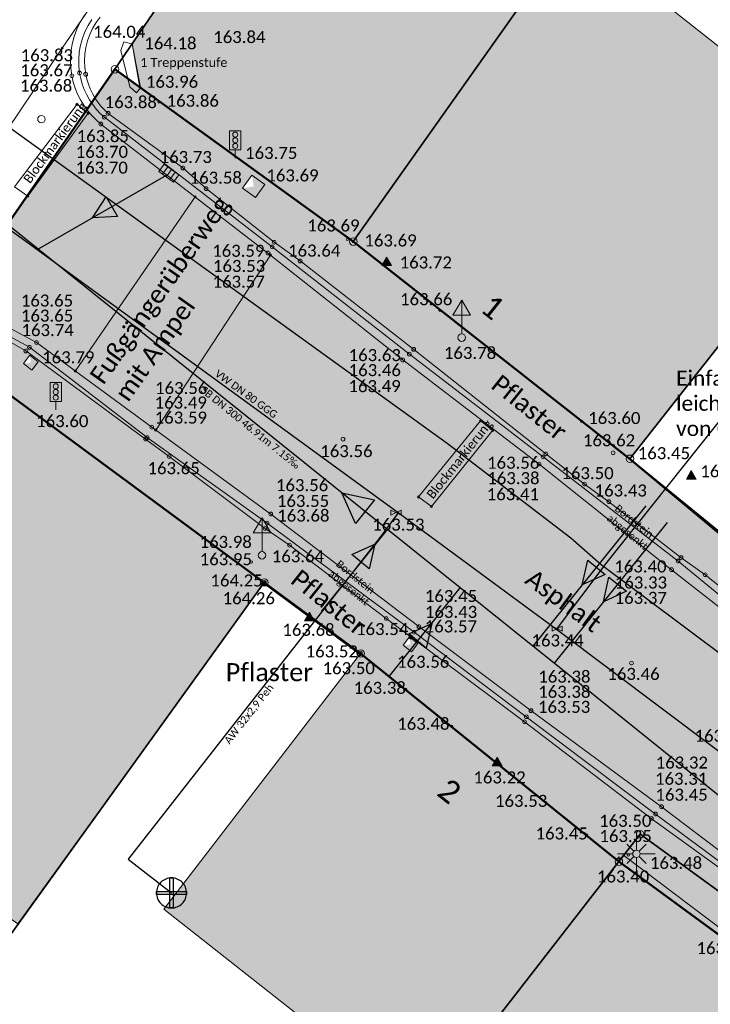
# Model space of a CAD drawing. Header units: metres. Extents: x -373 to 1321, y -1609 to 597.
# Tile 19 of 39: x 528 to 551, y -831 to -799. Entities that reach past the tile are written whole.
import ezdxf

# ---------------------------------------------------------------- set-up
doc = ezdxf.new("R2010")
doc.units = ezdxf.units.M
doc.layers.get('0').update_dxf_attribs({"lineweight": 25})
for name, color, linetype, lineweight in [('01_A-KM-Haltungen', 7, 'Continuous', 25), ('01_A-KM-Haltungen_LA', 7, 'Continuous', 25), ('01_A-M-HA-Haltung', 7, 'Continuous', 25), ('01_A-R-Regeneinlauf', 7, 'Continuous', 25), ('01_W-Hausanschluß', 7, 'Continuous', 25), ('01_W-Leitung-AW', 7, 'Continuous', 25), ('01_W-Leitung-AW_LA', 7, 'Continuous', 25), ('01_W-Leitung-HW-außer_Betrieb', 7, 'Continuous', 25), ('01_W-Leitung-VW', 7, 'Continuous', 25), ('01_W-Leitung-VW_LA', 7, 'Continuous', 25), ('AX_BesondererGebaeudepunkt_G2200', 7, 'Continuous', 18), ('AX_BesondererGebaeudepunkt_G2300', 7, 'Continuous', 18), ('AX_Flurstueck', 7, 'Continuous', 18), ('AX_Gebaeude', 7, 'Continuous', 18), ('AX_Grenzpunkt_V1100_G2300', 7, 'Continuous', 18), ('AX_Grenzpunkt_V9500_G2200', 7, 'Continuous', 18), ('AX_LagebezeichnungMitHausnummer', 7, 'Continuous', 18), ('AX_SonstigerVermessungspunkt_V1310_G2200', 7, 'Continuous', 18), ('BESCHRIFTUNG', 7, 'Continuous', 13), ('H_GEBAEUDE_LICHTSCHACHT', 7, 'Continuous', 13), ('H_KANAL_ABDECKUNG', 7, 'Continuous', 13), ('H_KANALHALTUNG_RW_RR', 7, 'Continuous', 18), ('H_RINNE', 7, 'Continuous', 13), ('H_STROM_LATERNE', 7, 'Continuous', 18), ('H_VERKEHR_AMPEL', 7, 'Continuous', 18), ('H_VERKEHRSSCHILD', 7, 'Continuous', 18), ('H_WASSER_HAS', 7, 'Continuous', 18), ('H_WEGRAND', 7, 'Continuous', 18), ('Keine', 7, 'Continuous', 9), ('L_RINNE', 7, 'Continuous', 13), ('L_WEGRAND', 7, 'Continuous', 18), ('S_GEBAEUDE_LICHTSCHACHT', 7, 'Continuous', 13), ('S_KANAL_ABDECKUNG', 7, 'Continuous', 13), ('S_KANAL_EINL_RECHT', 7, 'Continuous', 13), ('S_KANALHALTUNG_RW_RR', 7, 'Continuous', 18), ('S_RINNE', 7, 'Continuous', 13), ('S_STROM_LATERNE', 7, 'Continuous', 18), ('S_VERKEHR_AMPEL', 7, 'Continuous', 18), ('S_VERKEHRSSCHILD', 7, 'Continuous', 18), ('S_WASSER_HAS', 7, 'Continuous', 18), ('S_WEGRAND', 7, 'Continuous', 18)]:
    doc.layers.add(name, color=color, linetype=linetype, lineweight=lineweight)
for name, color, linetype, lineweight, true_color in [('__Grenze Realisierungsteil', 7, 'Continuous', 50, 0x006f3d), ('A_AX_Gebaeude', 7, 'Continuous', 18, 0x999999), ('H_BORDSTEIN_HOCH', 7, 'Continuous', 13, 0x004000), ('H_BORDSTEIN_RUND', 7, 'Continuous', 13, 0x004000), ('H_EINFAHRT', 1, 'Continuous', 13, 0xff0000), ('H_EINGANG', 7, 'Continuous', 13, 0x400040), ('H_GEBAEUDE_OEFFENTL', 1, 'Continuous', 13, 0xff0000), ('H_STRASSENACHSE', 7, 'Continuous', 13, 0xbb005e), ('H_STRASSENRAND', 7, 'Continuous', 13, 0x008080), ('H_TOPO', 7, 'Continuous', 13, 0x008000), ('H_TREPPE', 7, 'Continuous', 18, 0x804040), ('L_BORDSTEIN_HOCH', 7, 'Continuous', 13, 0x004000), ('L_BORDSTEIN_TIEF', 7, 'Continuous', 13, 0x004000), ('L_FLAECHENBEGRENZUNG', 7, 'Continuous', 13, 0x804000), ('L_GEBAEUDE_OEFFENTL', 1, 'Continuous', 13, 0xff0000), ('L_STRASSENRAND', 7, 'Continuous', 13, 0x008080), ('L_TREPPE', 7, 'Continuous', 18, 0x804040), ('S_BORDSTEIN_HOCH', 7, 'Continuous', 13, 0x004000), ('S_BORDSTEIN_RUND', 7, 'Continuous', 13, 0x004000), ('S_BORDSTEIN_TIEF', 7, 'Continuous', 13, 0x004000), ('S_EINFAHRT', 1, 'Continuous', 13, 0xff0000), ('S_EINGANG', 7, 'Continuous', 13, 0x400040), ('S_FLAECHENBEGRENZUNG', 7, 'Continuous', 13, 0x804000), ('S_GEBAEUDE_OEFFENTL', 1, 'Continuous', 13, 0xff0000), ('S_STRASSENACHSE', 7, 'Continuous', 13, 0xbb005e), ('S_STRASSENRAND', 7, 'Continuous', 13, 0x008080), ('S_TOPO', 7, 'Continuous', 13, 0x008000), ('S_TREPPE', 7, 'Continuous', 18, 0x804040)]:
    doc.layers.add(name, color=color, linetype=linetype, lineweight=lineweight, true_color=true_color)
doc.styles.add('Calibri', font='calibri.ttf')

# ---------------------------------------------------------------- blocks, each defined once
blk = doc.blocks.new('DXF_DWG-Punkt')
at = {"layer": 'Keine', "color": 7, "linetype": 'Continuous', "lineweight": 9, "transparency": 33554687}
blk.add_line((0, 0), (0, 0), dxfattribs=at)
blk = doc.blocks.new('23')
at = {"color": 7}
for p, q in [((0, 0.1), (0, 0.5)), ((-0.1, 0), (-0.5, 0)), ((-0.255, 0.255), (-0.071, 0.071)), ((0.255, 0.255), (0.071, 0.071)), ((0.1, 0), (0.5, 0)), ((-0.071, -0.071), (-0.255, -0.255)), ((0, -0.1), (0, -0.5)), ((0.071, -0.071), (0.255, -0.255))]:
    blk.add_line(p, q, dxfattribs=at)
blk.add_circle((0, 0), 0.1, dxfattribs=at)
blk.add_blockref('DXF_DWG-Punkt', (0, 0), dxfattribs=at)
blk = doc.blocks.new('1')
at = {"color": 7}
blk.add_circle((0, 0), 0.5, dxfattribs=at)
blk.add_blockref('DXF_DWG-Punkt', (0, 0), dxfattribs=at)
blk = doc.blocks.new('61')
at = {"color": 7}
for p, q in [((-0.447, 0.224), (-0.447, -0.224)), ((-0.447, 0.224), (-0.447, -0.224)), ((-0.447, -0.224), (0.447, 0.224)), ((0.447, -0.224), (-0.447, 0.224)), ((0.447, 0.224), (0.447, -0.224))]:
    blk.add_line(p, q, dxfattribs=at)
blk = doc.blocks.new('-1')
at = {"color": 7}
blk.add_circle((0, 0), 0.5, dxfattribs=at)
blk.add_blockref('DXF_DWG-Punkt', (0, 0), dxfattribs=at)
blk = doc.blocks.new('99')
at = {"color": 7}
blk.add_blockref('DXF_DWG-Punkt', (0, 0), dxfattribs=at)
blk = doc.blocks.new('12')
at = {"color": 7}
for p, q in [((0, 0.5), (-0.5, 0)), ((0, 0.5), (0.5, 0)), ((-0.5, 0), (0, -0.5)), ((0, -0.5), (0.5, 0))]:
    blk.add_line(p, q, dxfattribs=at)
blk.add_solid([(0, 0.5), (0.5, 0), (0, -0.5), (-0.5, 0)], dxfattribs=at)
blk = doc.blocks.new('7')
at = {"color": 7}
for p, q in [((-0.433, -0.25), (0, 0.5)), ((0, 0.5), (0.433, -0.25)), ((0, 0.5), (0, -0.25)), ((0.433, -0.25), (-0.433, -0.25))]:
    blk.add_line(p, q, dxfattribs=at)
blk.add_solid([(0, 0.5), (0.433, -0.25), (-0.433, -0.25)], dxfattribs=at)
blk = doc.blocks.new('13')
at = {"color": 7}
for p, q in [((-0.447, 0.224), (0.447, 0.224)), ((-0.447, -0.224), (-0.447, 0.224)), ((0.447, 0.224), (0.447, -0.224)), ((0.447, -0.224), (-0.447, -0.224))]:
    blk.add_line(p, q, dxfattribs=at)
blk.add_blockref('DXF_DWG-Punkt', (0, 0), dxfattribs=at)
blk = doc.blocks.new('55')
at = {"color": 7}
for p, q in [((-0.224, 0.224), (-0.224, -0.224)), ((0, 0.224), (0, -0.224)), ((0.224, 0.224), (0.224, -0.224))]:
    blk.add_line(p, q, dxfattribs=at)
blk.add_blockref('13', (0, 0), dxfattribs=at)
blk = doc.blocks.new('118')
at = {"color": 7}
for name, p in [('55', (0, 0.22)), ('99', (0, 0))]:
    blk.add_blockref(name, p, dxfattribs=at)
blk = doc.blocks.new('76')
at = {"color": 7}
blk.add_line((0, 0.05), (0, 0.3), dxfattribs=at)
for name, p, xscale, yscale, zscale in [('7', (0, 0.367), 0.267, 0.267, 0.267), ('1', (0, 0), 0.1, 0.1, 0.1)]:
    blk.add_blockref(name, p, dxfattribs=dict(at, xscale=xscale, yscale=yscale, zscale=zscale))
blk = doc.blocks.new('104')
at = {"color": 7, "linetype": 'Continuous'}
blk.add_line((0, 0), (0, 0.15), dxfattribs=at)
at = {"color": 7, "linetype": 'Continuous', "flags": 128}
blk.add_lwpolyline([(-0.1, 0.15), (0.1, 0.15), (0.1, 0.487), (-0.1, 0.487)], close=True, dxfattribs=at)
at = {"color": 7, "xscale": 0.09, "yscale": 0.09, "zscale": 0.09}
for p in [(0, 0.42), (0, 0.32), (0, 0.22)]:
    blk.add_blockref('1', p, dxfattribs=at)

msp = doc.modelspace()

# ---------------------------------------------------------------- hatches: boundary and pattern name
at = {"layer": '__Grenze Realisierungsteil', "linetype": 'Continuous', "lineweight": 0, "true_color": 0x237f52, "transparency": 33554569}
msp.add_hatch(color=107, dxfattribs=at).paths.add_polyline_path([(562.835, -836.231), (567.906, -828.523), (562.729, -825.11), (561.249, -823.898), (550.801, -815.556), (547.936, -813.175), (538.721, -805.933), (530.796, -800.201), (524.647, -809.076), (535.766, -817.274), (538.964, -819.628), (547.552, -826.549), (558.86, -834.831), (562.149, -837.191)])
at = {"layer": 'A_AX_Gebaeude', "linetype": 'Continuous', "lineweight": 0, "true_color": 0x999999}
for points in [[(538.721, -805.933), (546.015, -795.609), (550.438, -789.057), (546.304, -786.148), (541.658, -793.047), (537.546, -790.293), (531.37, -799.359), (531.629, -800.803)], [(523.572, -810.625), (517.397, -819.524), (521.714, -822.584), (520.814, -823.854), (527.573, -828.623), (535.762, -817.268), (526.171, -810.2)], [(547.552, -826.549), (541.049, -834.925), (542.956, -836.372), (547.487, -839.803), (549.594, -841.398), (552.376, -843.504), (558.887, -834.782)]]:
    msp.add_hatch(color=253, dxfattribs=at).paths.add_polyline_path(points)

# ---------------------------------------------------------------- linework, layer by layer
at = {"layer": '01_A-KM-Haltungen', "color": 212, "true_color": 0xe132e1, "transparency": 33554687}
msp.add_polyline3d([(557.013, -829.283, 163.265), (556.623, -828.97, 163.295), (556.389, -828.782, 163.298), (554.128, -826.966, 163.328), (551.711, -825.025, 163.359), (545.395, -819.954, 163.441), (544.693, -819.39, 163.45), (542.276, -817.449, 163.482), (539.859, -815.508, 163.514), (528.242, -806.179, 163.666), (521.022, -800.381, 160.287), (520.438, -799.912, 163.807)], dxfattribs=at)
at = {"layer": '01_A-KM-Haltungen', "color": 7, "transparency": 33554687}
msp.add_polyline3d([(538.799, -815.301, 163.514), (538.337, -814.283, 163.514), (539.429, -814.524, 163.514), (538.799, -815.301, 163.514), (538.799, -815.301, 163.514)], dxfattribs=at)
at = {"layer": '01_A-M-HA-Haltung', "color": 212, "true_color": 0xce00ce, "transparency": 33554687}
for points in [[(548.451, -814.713, 0), (544.693, -819.39, 0)], [(537.668, -818.237, 0), (539.859, -815.508, 0)], [(549.153, -815.277, 0), (545.395, -819.954, 0)], [(539.912, -820.392, 0), (542.276, -817.449, 0)]]:
    msp.add_polyline3d(points, dxfattribs=at)
at = {"layer": '01_A-M-HA-Haltung', "color": 153, "true_color": 0x72a5cf, "transparency": 33554687}
for points in [[(538.668, -816.341, 0), (539.432, -815.994, 0), (539.251, -816.813, 0), (538.668, -816.341, 0), (538.668, -816.341, 0)], [(547.099, -816.996, 0), (546.336, -817.343, 0), (546.517, -816.524, 0), (547.099, -816.996, 0), (547.099, -816.996, 0)], [(547.801, -817.56, 0), (547.038, -817.907, 0), (547.219, -817.088, 0), (547.801, -817.56, 0), (547.801, -817.56, 0)], [(540.567, -818.976, 0), (541.33, -818.629, 0), (541.149, -819.448, 0), (540.567, -818.976, 0), (540.567, -818.976, 0)]]:
    msp.add_polyline3d(points, dxfattribs=at)
at = {"layer": '01_A-R-Regeneinlauf', "color": 132, "true_color": 0x00e5e5, "transparency": 33554687}
msp.add_polyline3d([(532.503, -803.733, 0), (528.242, -806.179, 0)], dxfattribs=at)
at = {"layer": '01_A-R-Regeneinlauf', "color": 153, "true_color": 0x72a5cf, "transparency": 33554687}
msp.add_polyline3d([(530.885, -805.093, 0), (530.048, -805.144, 0), (530.51, -804.444, 0), (530.885, -805.093, 0), (530.885, -805.093, 0)], dxfattribs=at)
at = {"layer": '01_W-Hausanschluß', "color": 5, "true_color": 0x0000ff, "transparency": 33554687}
for points in [[(532.677, -827.09, 0), (532.628, -827.092, 0), (532.579, -827.1, 0), (532.532, -827.112, 0), (532.486, -827.128, 0), (532.441, -827.149, 0), (532.399, -827.174, 0), (532.36, -827.203, 0), (532.323, -827.236, 0), (532.29, -827.273, 0), (532.261, -827.312, 0), (532.236, -827.354, 0), (532.215, -827.399, 0), (532.199, -827.445, 0), (532.187, -827.492, 0), (532.179, -827.541, 0), (532.177, -827.59, 0), (532.179, -827.639, 0), (532.187, -827.688, 0), (532.199, -827.735, 0), (532.215, -827.781, 0), (532.236, -827.826, 0), (532.261, -827.868, 0), (532.29, -827.907, 0), (532.323, -827.944, 0), (532.36, -827.977, 0), (532.399, -828.006, 0), (532.441, -828.031, 0), (532.486, -828.052, 0), (532.532, -828.068, 0), (532.579, -828.08, 0), (532.628, -828.088, 0), (532.677, -828.09, 0), (532.726, -828.088, 0), (532.775, -828.08, 0), (532.822, -828.068, 0), (532.868, -828.052, 0), (532.913, -828.031, 0), (532.955, -828.006, 0), (532.994, -827.977, 0), (533.031, -827.944, 0), (533.064, -827.907, 0), (533.093, -827.868, 0), (533.118, -827.826, 0), (533.139, -827.781, 0), (533.155, -827.735, 0), (533.167, -827.688, 0), (533.175, -827.639, 0), (533.177, -827.59, 0), (533.175, -827.541, 0), (533.167, -827.492, 0), (533.155, -827.445, 0), (533.139, -827.399, 0), (533.118, -827.354, 0), (533.093, -827.312, 0), (533.064, -827.273, 0), (533.031, -827.236, 0), (532.994, -827.203, 0), (532.955, -827.174, 0), (532.913, -827.149, 0), (532.868, -827.128, 0), (532.822, -827.112, 0), (532.775, -827.1, 0), (532.726, -827.092, 0), (532.677, -827.09, 0)], [(532.627, -827.09, 0), (532.727, -827.09, 0), (532.727, -828.09, 0), (532.627, -828.09, 0), (532.627, -827.09, 0), (532.627, -827.09, 0)], [(532.177, -827.54, 0), (533.177, -827.54, 0), (533.177, -827.64, 0), (532.177, -827.64, 0), (532.177, -827.54, 0), (532.177, -827.54, 0)]]:
    msp.add_polyline3d(points, dxfattribs=at)
at = {"layer": '01_W-Leitung-AW', "color": 3, "true_color": 0x00ff00, "transparency": 33554687}
for points in [[(547.157, -816.59, 0), (556.357, -805.037, 0), (555.123, -804.156, 0)], [(540.213, -814.956, 163.566), (539.612, -815.756, 0)], [(539.612, -815.756, 0), (531.235, -826.462, 0), (532.677, -827.59, 0)], [(545.479, -818.831, 163.491), (547.157, -816.59, 163.465)]]:
    msp.add_polyline3d(points, dxfattribs=at)
at = {"layer": '01_W-Leitung-HW-außer_Betrieb', "color": 151, "true_color": 0xa3bcff, "transparency": 33554687}
msp.add_polyline3d([(526.625, -801.661, 0), (541.846, -812.636, 163.533), (545.952, -815.778, 163.466), (546.963, -816.674, 163.465), (558.307, -825.16, 163.277), (558.623, -825.498, 163.27), (585.802, -843.196, 3.293), (586.182, -843.404, 0)], dxfattribs=at)
at = {"layer": '01_W-Leitung-VW', "color": 5, "true_color": 0x0000ff, "transparency": 33554687}
msp.add_polyline3d([(557.611, -827.999, 0), (556.792, -827.379, 163.294), (554.223, -825.402, 163.355), (545.479, -818.831, 163.491), (540.213, -814.956, 163.566), (525.126, -803.97, 0), (524.293, -803.354, 0), (524.198, -803.284, 0)], dxfattribs=at)
at = {"layer": '__Grenze Realisierungsteil', "flags": 128}
msp.add_lwpolyline([(562.835, -836.231), (567.906, -828.523), (562.729, -825.11), (561.249, -823.898), (550.801, -815.556), (547.936, -813.175), (538.721, -805.933), (530.796, -800.201), (524.647, -809.076), (535.766, -817.274), (538.964, -819.628), (547.552, -826.549), (558.86, -834.831), (562.149, -837.191)], close=True, dxfattribs=at)
at = {"layer": 'A_AX_Gebaeude', "color": 253, "linetype": 'Continuous', "true_color": 0x999999}
for points in [[(546.015, -795.609), (538.721, -805.933), (555.702, -803.256), (547.919, -813.153)], [(547.552, -826.549), (538.964, -819.628), (541.049, -834.925), (532.427, -828.132)]]:
    msp.add_solid(points, dxfattribs=at)
at = {"layer": 'AX_Flurstueck', "color": 7, "linetype": 'Continuous', "lineweight": 25, "transparency": 33554687}
for points in [[(518.312, -796.867, 0), (518.228, -796.991, 0), (514.749, -802.131, 0), (524.647, -809.076, 0), (530.796, -800.201, 0), (542.293, -783.325, 0), (544.003, -780.815, 0), (544.044, -780.843, 0), (549.456, -772.899, 0), (549.414, -772.872, 0), (549.804, -772.273, 0), (549.934, -772.348, 0), (564.169, -751.562, 0), (583.68, -722.993, 0), (585.039, -720.994, 0), (599.591, -698.34, 0), (603.168, -692.771, 0)], [(530.796, -800.201, 0), (538.721, -805.933, 0), (546.015, -795.609, 0), (549.878, -789.886, 0), (550.438, -789.057, 0), (542.293, -783.325, 0), (530.796, -800.201, 0)], [(546.015, -795.609, 0), (538.721, -805.933, 0), (547.919, -813.153, 0), (555.702, -803.256, 0), (564.099, -793.964, 0), (557.411, -789.146, 0), (552.693, -786.057, 0), (552.012, -787.081, 0), (550.044, -789.998, 0), (549.878, -789.886, 0), (546.015, -795.609, 0)], [(555.702, -803.256, 0), (547.919, -813.153, 0), (550.845, -815.542, 0), (561.246, -823.874, 0), (562.729, -825.11, 0), (562.815, -825, 0), (570.317, -813.975, 0), (577.674, -803.1, 0), (564.099, -793.964, 0), (555.702, -803.256, 0)], [(581.533, -837.955, 0), (572.307, -831.569, 0), (562.815, -825, 0), (562.729, -825.11, 0), (561.246, -823.874, 0), (550.845, -815.542, 0), (547.919, -813.153, 0), (538.721, -805.933, 0), (530.796, -800.201, 0), (524.647, -809.076, 0), (535.762, -817.268, 0), (538.964, -819.628, 0), (547.552, -826.549, 0), (548.257, -825.641, 0), (561.985, -835.613, 0), (562.835, -836.231, 0), (567.415, -839.659, 0), (580.113, -849.161, 0)], [(494.267, -855.259, 0), (486.94, -865.405, 0), (495.954, -872.188, 0), (499.433, -867.418, 0), (514.675, -846.517, 0), (520.681, -838.178, 0), (535.762, -817.268, 0), (524.647, -809.076, 0), (517.397, -819.524, 0), (509.351, -831.039, 0), (509.691, -831.279, 0), (509.091, -834.028, 0), (499.885, -847.233, 0), (494.267, -855.259, 0)], [(499.433, -867.418, 0), (508.868, -874.94, 0), (512.527, -870.266, 0), (513.438, -871.128, 0), (514.677, -869.543, 0), (525.897, -855.194, 0), (532.245, -846.935, 0), (541.049, -834.925, 0), (547.552, -826.549, 0), (538.964, -819.628, 0), (535.762, -817.268, 0), (520.681, -838.178, 0), (514.675, -846.517, 0), (499.433, -867.418, 0)], [(525.897, -855.194, 0), (514.677, -869.543, 0), (515.055, -869.905, 0), (525.172, -879.6, 0), (525.571, -879.983, 0), (561.985, -835.613, 0), (548.257, -825.641, 0), (547.552, -826.549, 0), (541.049, -834.925, 0), (532.245, -846.935, 0), (525.897, -855.194, 0)]]:
    msp.add_polyline3d(points, dxfattribs=at)
at = {"layer": 'AX_Gebaeude', "color": 7, "linetype": 'Continuous', "lineweight": 13, "transparency": 33554687}
for points in [[(538.721, -805.933, 0), (546.015, -795.609, 0), (550.438, -789.057, 0), (546.304, -786.148, 0), (541.658, -793.047, 0), (537.546, -790.293, 0), (531.37, -799.359, 0), (531.629, -800.803, 0), (538.721, -805.933, 0)], [(546.015, -795.609, 0), (538.721, -805.933, 0), (547.919, -813.153, 0), (555.702, -803.256, 0), (546.015, -795.609, 0)], [(523.572, -810.625, 0), (517.397, -819.524, 0), (521.714, -822.584, 0), (520.814, -823.854, 0), (527.573, -828.623, 0), (535.762, -817.268, 0), (526.171, -810.2, 0), (523.572, -810.625, 0)], [(547.552, -826.549, 0), (538.964, -819.628, 0), (532.427, -828.132, 0), (541.049, -834.925, 0), (547.552, -826.549, 0)], [(547.552, -826.549, 0), (541.049, -834.925, 0), (542.956, -836.372, 0), (547.487, -839.803, 0), (549.594, -841.398, 0), (552.376, -843.504, 0), (558.887, -834.782, 0), (547.552, -826.549, 0)]]:
    msp.add_polyline3d(points, dxfattribs=at)
at = {"layer": 'L_BORDSTEIN_HOCH', "color": 98, "lineweight": 18, "true_color": 0x004000, "transparency": 33554687}
for points in [[(530.302, -798.469, 163.775), (530.169, -798.65, 163.781), (530.054, -798.843, 163.787), (529.958, -799.046, 163.793), (529.882, -799.258, 163.799), (529.828, -799.476, 163.805), (529.794, -799.698, 163.811), (529.783, -799.922, 163.817), (529.793, -800.147, 163.823), (529.825, -800.369, 163.829), (529.863, -800.534, 163.831), (529.914, -800.696, 163.833), (529.975, -800.853, 163.836), (530.049, -801.006, 163.838), (530.133, -801.153, 163.84), (530.228, -801.293, 163.842), (530.333, -801.426, 163.845), (530.447, -801.551, 163.847), (530.57, -801.667, 163.849), (533.055, -803.483, 163.734), (533.827, -804.171, 163.581), (536.09, -805.954, 163.586), (536.956, -806.575, 163.644), (540.729, -809.515, 163.632), (545.124, -812.992, 163.555), (546.41, -813.996, 163.503), (547.22, -814.58, 163.432), (549.615, -816.439, 163.401), (550.421, -817.011, 163.453), (553.075, -819.122, 163.436)], [(526.19, -808.649, 163.771), (527.835, -809.568, 163.736), (531.818, -812.496, 163.587), (532.599, -813.079, 163.648), (535.789, -815.47, 163.676), (536.603, -816.026, 163.637), (539.816, -818.462, 163.542), (540.641, -819.087, 163.575), (544.416, -821.899, 163.526), (548.629, -825.112, 163.451), (552.506, -827.917, 163.42)]]:
    msp.add_polyline3d(points, dxfattribs=at)
at = {"layer": 'L_BORDSTEIN_TIEF', "color": 98, "linetype": 'Continuous', "lineweight": 18, "true_color": 0x004000, "transparency": 33554687}
msp.add_polyline3d([(535.745, -817.305, 164.249), (538.93, -819.653, 163.679)], dxfattribs=at)
at = {"layer": 'L_FLAECHENBEGRENZUNG', "color": 57, "true_color": 0x808040, "transparency": 33554687}
msp.add_polyline3d([(529.94, -798.197, 163.605), (529.042, -799.501, 163.647), (523.035, -808.417, 163.717), (522.104, -809.736, 163.719)], dxfattribs=at)
at = {"layer": 'L_FLAECHENBEGRENZUNG', "color": 57, "linetype": 'Continuous', "true_color": 0x808040, "transparency": 33554687}
for points in [[(529.539, -801.367, 163.689), (529.907, -801.663, 163.72), (527.895, -804.42, 163.701), (527.456, -804.108, 163.748), (529.539, -801.367, 163.689)], [(533.463, -804.444, 163.57), (529.48, -810.234, 163.61)], [(532.153, -812.199, 163.565), (535.967, -806.38, 163.577)], [(540.888, -814.424, 163.539), (541.317, -814.74, 163.517), (543.36, -812.206, 163.462), (542.955, -811.892, 163.441), (540.888, -814.424, 163.539)]]:
    msp.add_polyline3d(points, dxfattribs=at)
at = {"layer": 'L_GEBAEUDE_OEFFENTL', "color": 1, "true_color": 0xff0000, "transparency": 33554687}
for points in [[(531.367, -799.361, 164.18), (531.642, -800.813, 163.956), (538.714, -805.94, 163.69), (547.936, -813.175, 163.448)], [(558.889, -834.78, 163.213), (547.713, -826.347, 163.401), (547.55, -826.544, 163.401), (538.968, -819.618, 163.496)]]:
    msp.add_polyline3d(points, dxfattribs=at)
at = {"layer": 'L_RINNE', "linetype": 'Continuous', "lineweight": 18, "transparency": 33554687}
for points in [[(552.918, -819.339, 163.243), (549.52, -816.554, 163.331), (545.032, -813.091, 163.385), (540.585, -809.674, 163.464), (536.022, -806.108, 163.529), (530.446, -801.797, 163.7), (530.306, -801.667, 163.697), (530.176, -801.527, 163.694), (530.057, -801.377, 163.691), (529.951, -801.218, 163.688), (529.857, -801.051, 163.684), (529.777, -800.878, 163.681), (529.711, -800.698, 163.678), (529.659, -800.514, 163.675), (529.621, -800.327, 163.672), (529.595, -800.095, 163.666), (529.592, -799.862, 163.66), (529.61, -799.63, 163.655), (529.651, -799.4, 163.649), (529.713, -799.175, 163.643), (529.797, -798.958, 163.637), (529.901, -798.749, 163.632), (530.024, -798.551, 163.626)], [(552.607, -827.813, 163.238), (548.771, -824.967, 163.312), (544.474, -821.732, 163.38), (540.742, -818.922, 163.431), (535.855, -815.292, 163.547), (531.866, -812.45, 163.487), (527.954, -809.447, 163.651), (526.081, -808.431, 163.684)]]:
    msp.add_polyline3d(points, dxfattribs=at)
at = {"layer": 'L_STRASSENRAND', "color": 136, "lineweight": 13, "true_color": 0x008080, "transparency": 33554687}
for points in [[(529.781, -798.407, 163.613), (529.644, -798.632, 163.621), (529.529, -798.869, 163.629), (529.438, -799.116, 163.637), (529.372, -799.371, 163.645), (529.331, -799.632, 163.653), (529.315, -799.895, 163.661), (529.326, -800.158, 163.669), (529.362, -800.419, 163.677), (529.41, -800.626, 163.679), (529.474, -800.829, 163.681), (529.553, -801.025, 163.683), (529.648, -801.215, 163.685), (529.758, -801.397, 163.688), (529.882, -801.57, 163.69), (530.019, -801.732, 163.692), (530.168, -801.883, 163.694), (530.329, -802.022, 163.696), (535.884, -806.312, 163.573), (540.363, -809.867, 163.492), (544.899, -813.331, 163.407), (549.306, -816.842, 163.365), (552.807, -819.582, 163.298)], [(526.089, -808.17, 163.703), (528.191, -809.29, 163.654), (532.02, -812.103, 163.556), (535.977, -814.99, 163.555), (540.902, -818.736, 163.454), (544.629, -821.529, 163.377), (548.972, -824.722, 163.317), (552.8, -827.63, 163.21)]]:
    msp.add_polyline3d(points, dxfattribs=at)
at = {"layer": 'L_TREPPE', "color": 17, "lineweight": 18, "true_color": 0x804040, "transparency": 33554687}
msp.add_polyline3d([(531.642, -800.815, 163.936), (531.517, -800.983, 163.877), (531.292, -800.788, 163.864), (530.997, -799.575, 163.959), (531.091, -799.289, 164.041), (531.361, -799.361, 164.146)], dxfattribs=at)
at = {"layer": 'L_WEGRAND', "color": 36, "linetype": 'Continuous', "lineweight": 13, "true_color": 0x804000, "transparency": 33554687}
msp.add_polyline3d([(535.766, -817.274, 164.259), (538.963, -819.617, 163.522)], dxfattribs=at)

# ---------------------------------------------------------------- block references
at = {"layer": 'AX_BesondererGebaeudepunkt_G2200', "color": 7, "xscale": 0.05, "yscale": 0.05, "zscale": 0.05}
for p in [(531.37, -799.359), (531.629, -800.803), (538.721, -805.933), (547.919, -813.153), (535.762, -817.268), (538.964, -819.628), (547.552, -826.549)]:
    msp.add_blockref('99', p, dxfattribs=at)
at = {"layer": 'AX_BesondererGebaeudepunkt_G2300', "color": 7, "xscale": 0.05, "yscale": 0.05, "zscale": 0.05}
msp.add_blockref('99', (532.427, -828.132), dxfattribs=at)
at = {"layer": 'AX_Grenzpunkt_V1100_G2300', "color": 7, "xscale": 0.25, "yscale": 0.25, "zscale": 0.25}
msp.add_blockref('-1', (548.257, -825.641), dxfattribs=at)
at = {"layer": 'AX_Grenzpunkt_V9500_G2200', "color": 7, "xscale": 0.25, "yscale": 0.25, "zscale": 0.25}
for p in [(530.796, -800.201), (538.721, -805.933), (547.919, -813.153), (535.762, -817.268), (538.964, -819.628), (547.552, -826.549)]:
    msp.add_blockref('-1', p, dxfattribs=at)
at = {"layer": 'AX_SonstigerVermessungspunkt_V1310_G2200', "color": 7, "xscale": 0.25, "yscale": 0.25, "zscale": 0.25}
msp.add_blockref('-1', (528.353, -801.861), dxfattribs=at)
at = {"layer": 'S_BORDSTEIN_HOCH', "color": 98, "true_color": 0x004000, "xscale": 0.125, "yscale": 0.125, "zscale": 0.125}
for p in [(529.825, -800.369), (530.57, -801.667), (533.055, -803.483), (536.956, -806.575), (527.835, -809.568), (540.729, -809.515), (545.124, -812.992), (532.599, -813.079), (546.41, -813.996), (535.789, -815.47), (550.421, -817.011), (540.641, -819.087), (544.416, -821.899), (548.629, -825.112)]:
    msp.add_blockref('1', p, dxfattribs=at)
at = {"layer": 'S_BORDSTEIN_RUND', "color": 98, "true_color": 0x004000, "xscale": 0.125, "yscale": 0.125, "zscale": 0.125}
for p in [(533.827, -804.171), (536.09, -805.954), (531.818, -812.496), (547.22, -814.58), (536.603, -816.026), (549.615, -816.439), (539.816, -818.462)]:
    msp.add_blockref('1', p, dxfattribs=at)
at = {"layer": 'S_BORDSTEIN_TIEF', "color": 98, "true_color": 0x004000, "xscale": 0.125, "yscale": 0.125, "zscale": 0.125}
for p in [(535.745, -817.305), (538.93, -819.653)]:
    msp.add_blockref('1', p, dxfattribs=at)
at = {"layer": 'S_EINFAHRT', "color": 1, "true_color": 0xff0000, "xscale": 0.3749999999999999, "yscale": 0.3749999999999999, "zscale": 0.3749999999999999}
for p in [(549.958, -813.734), (537.263, -818.446)]:
    msp.add_blockref('7', p, dxfattribs=at)
at = {"layer": 'S_EINGANG', "color": 208, "true_color": 0x400040, "xscale": 0.3749999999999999, "yscale": 0.3749999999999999, "zscale": 0.3749999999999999}
for p in [(539.829, -806.638), (543.503, -823.268)]:
    msp.add_blockref('7', p, dxfattribs=at)
at = {"layer": 'S_FLAECHENBEGRENZUNG', "color": 57, "true_color": 0x808040, "xscale": 0.075, "yscale": 0.075, "zscale": 0.075}
for p in [(529.042, -799.501), (529.539, -801.367), (529.907, -801.663), (527.895, -804.42), (533.463, -804.444), (535.967, -806.38), (529.48, -810.234), (542.955, -811.892), (532.153, -812.199), (543.36, -812.206), (540.888, -814.424), (541.317, -814.74)]:
    msp.add_blockref('1', p, dxfattribs=at)
at = {"layer": 'S_GEBAEUDE_LICHTSCHACHT', "xscale": 0.075, "yscale": 0.075, "zscale": 0.075}
for p in [(541.606, -808.214), (546.314, -811.905), (540.467, -820.822), (541.991, -822.053), (545.112, -824.571), (546.476, -825.664)]:
    msp.add_blockref('1', p, dxfattribs=at)
at = {"layer": 'S_GEBAEUDE_OEFFENTL', "color": 1, "true_color": 0xff0000, "xscale": 0.05, "yscale": 0.05, "zscale": 0.05}
for p in [(531.367, -799.361), (531.642, -800.813), (538.714, -805.94), (547.936, -813.175), (535.762, -817.267), (538.968, -819.618), (547.713, -826.347), (547.55, -826.544)]:
    msp.add_blockref('-1', p, dxfattribs=at)
at = {"layer": 'S_KANAL_ABDECKUNG'}
for p, xscale, yscale, zscale, rotation in [((535.413, -804.095), 0.7499999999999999, 0.7499999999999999, 0.7499999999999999, 279.459), ((528, -809.958), 0.5, 0.5, 0.5, 277.427), ((540.624, -819.324), 0.5, 0.5, 0.5, 277.256)]:
    msp.add_blockref('12', p, dxfattribs=dict(at, xscale=xscale, yscale=yscale, zscale=zscale, rotation=rotation))
at = {"layer": 'S_KANAL_EINL_RECHT', "xscale": 0.675, "yscale": 0.675, "zscale": 0.675, "rotation": 144.202}
msp.add_blockref('118', (532.676, -803.532), dxfattribs=at)
at = {"layer": 'S_KANALHALTUNG_RW_RR', "color": 150, "true_color": 0x0080ff, "xscale": 0.075, "yscale": 0.075, "zscale": 0.075}
for p in [(532.256, -801.289), (538.52, -805.863), (535.329, -816.586), (547.862, -826.333), (547.555, -826.426)]:
    msp.add_blockref('-1', p, dxfattribs=at)
at = {"layer": 'S_RINNE', "xscale": 0.125, "yscale": 0.125, "zscale": 0.125}
for p in [(529.621, -800.327), (530.446, -801.797), (536.022, -806.108), (527.954, -809.447), (540.585, -809.674), (531.866, -812.45), (545.032, -813.091), (535.855, -815.292), (549.52, -816.554), (540.742, -818.922), (544.474, -821.732), (548.771, -824.967)]:
    msp.add_blockref('1', p, dxfattribs=at)
at = {"layer": 'S_STRASSENACHSE', "color": 236, "true_color": 0x800040, "xscale": 0.125, "yscale": 0.125, "zscale": 0.125}
for p in [(538.377, -812.501), (547.971, -819.947)]:
    msp.add_blockref('1', p, dxfattribs=at)
at = {"layer": 'S_STRASSENRAND', "color": 136, "true_color": 0x008080, "xscale": 0.125, "yscale": 0.125, "zscale": 0.125}
for p in [(529.362, -800.419), (530.329, -802.022), (535.884, -806.312), (528.191, -809.29), (540.363, -809.867), (532.02, -812.103), (544.899, -813.331), (535.977, -814.99), (549.306, -816.842), (540.902, -818.736), (544.629, -821.529), (548.972, -824.722)]:
    msp.add_blockref('1', p, dxfattribs=at)
at = {"layer": 'S_STROM_LATERNE', "color": 7, "xscale": 1.25, "yscale": 1.25, "zscale": 1.25}
msp.add_blockref('23', (548.135, -826.29), dxfattribs=at)
at = {"layer": 'S_TOPO', "color": 96, "true_color": 0x008000, "xscale": 0.125, "yscale": 0.125, "zscale": 0.125}
msp.add_blockref('1', (547.359, -812.953), dxfattribs=at)
at = {"layer": 'S_TREPPE', "color": 17, "true_color": 0x804040, "xscale": 0.125, "yscale": 0.125, "zscale": 0.125}
for p in [(531.091, -799.289), (531.361, -799.361), (530.997, -799.575), (531.292, -800.788), (531.642, -800.815), (531.517, -800.983)]:
    msp.add_blockref('99', p, dxfattribs=at)
at = {"layer": 'S_VERKEHR_AMPEL', "xscale": 1.875, "yscale": 1.875, "zscale": 1.875}
for p in [(534.796, -803.163), (528.828, -811.53)]:
    msp.add_blockref('104', p, dxfattribs=at)
at = {"layer": 'S_VERKEHRSSCHILD', "xscale": 2.5, "yscale": 2.5, "zscale": 2.5}
for p in [(542.325, -809.126), (535.686, -816.364)]:
    msp.add_blockref('76', p, dxfattribs=at)
at = {"layer": 'S_WASSER_HAS', "color": 150, "true_color": 0x0080ff, "xscale": 0.3749999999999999, "yscale": 0.3749999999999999, "zscale": 0.3749999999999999}
for p in [(540.142, -814.946), (545.497, -818.802)]:
    msp.add_blockref('61', p, dxfattribs=at)
at = {"layer": 'S_WEGRAND', "color": 36, "true_color": 0x804000, "xscale": 0.125, "yscale": 0.125, "zscale": 0.125}
for p in [(535.766, -817.274), (538.963, -819.617)]:
    msp.add_blockref('1', p, dxfattribs=at)

# ---------------------------------------------------------------- texts
at = {"layer": '01_A-KM-Haltungen_LA', "color": 1, "true_color": 0xff0000, "insert": (535.384, -812.017), "char_height": 0.25, "attachment_point": 2, "rotation": 321, "line_spacing_factor": 1.004016, "style": 'Calibri'}
msp.add_mtext('SB DN 300 46.91m 7.15‰', dxfattribs=at)
at = {"layer": '01_W-Leitung-AW_LA', "color": 116, "true_color": 0x008040, "insert": (535.15, -821.559), "char_height": 0.25, "attachment_point": 2, "rotation": 52, "line_spacing_factor": 1.004016, "style": 'Calibri'}
msp.add_mtext('AW 32x2,9 Peh', dxfattribs=at)
at = {"layer": '01_W-Leitung-VW_LA', "color": 1, "true_color": 0xff0000, "insert": (535.236, -810.898), "char_height": 0.25, "attachment_point": 2, "rotation": 324, "line_spacing_factor": 1.004016, "style": 'Calibri'}
msp.add_mtext('VW DN 80 GGG', dxfattribs=at)
at = {"layer": 'AX_LagebezeichnungMitHausnummer', "color": 7, "char_height": 0.75, "attachment_point": 2, "line_spacing_factor": 1.004016, "style": 'Calibri'}
for s, insert, rotation in [('1', (543.595, -807.815), 321.559), ('2', (542.152, -823.908), 321.949)]:
    msp.add_mtext(s, dxfattribs=dict(at, insert=insert, rotation=rotation))
at = {"layer": 'BESCHRIFTUNG', "attachment_point": 1, "line_spacing_factor": 1.004016, "style": 'Calibri'}
for s, insert, char_height in [('1 Treppenstufe', (531.637, -799.824), 0.3), ('Einfahrt\\Pleicht abfallend\\Pvon Gehweg weg', (549.455, -810.222), 0.5), ('Pflaster', (534.482, -819.949), 0.6)]:
    msp.add_mtext(s, dxfattribs=dict(at, insert=insert, char_height=char_height))
for s, insert, char_height, rotation in [('Blockmarkierung', (527.732, -803.846), 0.3, 53.647), ('Fußgängerüberweg\\Pmit Ampel', (529.921, -810.378), 0.6, 54.919), ('Pflaster', (543.632, -810.309), 0.6, 321.349), ('Blockmarkierung', (541.134, -814.326), 0.3, 51.454), ('Bordstein\\Pabgesenkt', (547.548, -814.655), 0.25, 320.954), ('Bordstein\\Pabgesenkt', (538.283, -816.505), 0.25, 320.954), ('Pflaster', (536.968, -816.787), 0.6, 321.349), ('Asphalt', (544.74, -816.782), 0.6, 323.609)]:
    msp.add_mtext(s, dxfattribs=dict(at, insert=insert, char_height=char_height, rotation=rotation))
at = {"layer": 'H_BORDSTEIN_HOCH', "color": 98, "true_color": 0x004000, "char_height": 0.4, "attachment_point": 1, "line_spacing_factor": 1.004016, "style": 'Calibri'}
for s, insert in [('163.83', (527.664, -799.535, 163.829)), ('163.85', (529.524, -802.223, 163.849)), ('163.73', (532.282, -802.919, 163.734)), ('163.64', (536.553, -806.031, 163.644)), ('163.74', (527.69, -808.674, 163.736)), ('163.63', (538.566, -809.506, 163.632)), ('163.65', (531.879, -813.266, 163.648)), ('163.56', (543.169, -813.085, 163.555)), ('163.50', (545.641, -813.431, 163.503)), ('163.68', (536.192, -814.842, 163.676)), ('163.57', (541.096, -818.528, 163.575)), ('163.53', (544.862, -821.203, 163.526)), ('163.45', (548.767, -824.124, 163.451))]:
    msp.add_mtext(s, dxfattribs=dict(at, insert=insert))
at = {"layer": 'H_BORDSTEIN_RUND', "color": 98, "true_color": 0x004000, "char_height": 0.4, "attachment_point": 1, "line_spacing_factor": 1.004016, "style": 'Calibri'}
for s, insert in [('163.58', (533.28, -803.607, 163.581)), ('163.59', (534.03, -806.038, 163.586)), ('163.59', (532.119, -811.585, 163.587)), ('163.43', (546.744, -814.008, 163.432)), ('163.64', (536.012, -816.196, 163.637)), ('163.40', (547.399, -816.533, 163.401)), ('163.54', (538.813, -818.615, 163.542))]:
    msp.add_mtext(s, dxfattribs=dict(at, insert=insert))
at = {"layer": 'H_EINFAHRT', "color": 1, "true_color": 0xff0000, "char_height": 0.4, "attachment_point": 1, "line_spacing_factor": 1.004016, "style": 'Calibri'}
for s, insert in [('163.47', (550.261, -813.369, 163.468)), ('163.68', (536.364, -818.641, 163.683))]:
    msp.add_mtext(s, dxfattribs=dict(at, insert=insert))
at = {"layer": 'H_EINGANG', "color": 208, "true_color": 0x400040, "char_height": 0.4, "attachment_point": 1, "line_spacing_factor": 1.004016, "style": 'Calibri'}
for s, insert in [('163.72', (540.263, -806.424, 163.721)), ('163.22', (542.715, -823.549, 163.22))]:
    msp.add_mtext(s, dxfattribs=dict(at, insert=insert))
at = {"layer": 'H_GEBAEUDE_LICHTSCHACHT', "char_height": 0.4, "attachment_point": 1, "line_spacing_factor": 1.004016, "style": 'Calibri'}
for s, insert in [('163.66', (540.277, -807.647, 163.665)), ('163.60', (546.531, -811.598, 163.601)), ('163.38', (538.732, -820.571, 163.383)), ('163.48', (540.181, -821.764, 163.476)), ('163.53', (543.433, -824.329, 163.529)), ('163.45', (544.78, -825.413, 163.453)), ('163.42', (550.132, -829.225, 163.419))]:
    msp.add_mtext(s, dxfattribs=dict(at, insert=insert))
at = {"layer": 'H_GEBAEUDE_OEFFENTL', "color": 1, "true_color": 0xff0000, "char_height": 0.4, "attachment_point": 1, "line_spacing_factor": 1.004016, "style": 'Calibri'}
for s, insert in [('164.18', (531.772, -799.136, 164.18)), ('163.96', (531.825, -800.417, 163.956)), ('163.69', (539.091, -805.694, 163.69)), ('163.45', (548.179, -812.767, 163.448)), ('164.25', (533.972, -816.999, 164.248)), ('163.50', (537.701, -819.916, 163.496)), ('163.40', (546.823, -826.842, 163.401))]:
    msp.add_mtext(s, dxfattribs=dict(at, insert=insert))
at = {"layer": 'H_KANAL_ABDECKUNG', "char_height": 0.4, "attachment_point": 1, "line_spacing_factor": 1.004016, "style": 'Calibri'}
for s, insert in [('163.69', (535.831, -803.531, 163.692)), ('163.79', (528.377, -809.579, 163.787)), ('163.56', (540.176, -819.703, 163.556))]:
    msp.add_mtext(s, dxfattribs=dict(at, insert=insert))
at = {"layer": 'H_KANALHALTUNG_RW_RR', "color": 150, "true_color": 0x0080ff, "char_height": 0.4, "attachment_point": 1, "line_spacing_factor": 1.004016, "style": 'Calibri'}
for s, insert in [('163.86', (532.515, -801.047, 163.858)), ('163.69', (537.193, -805.196, 163.69)), ('163.95', (533.616, -816.293, 163.953)), ('163.50', (546.895, -824.993, 163.495)), ('163.35', (546.905, -825.498, 163.35))]:
    msp.add_mtext(s, dxfattribs=dict(at, insert=insert))
at = {"layer": 'H_RINNE', "char_height": 0.4, "attachment_point": 1, "line_spacing_factor": 1.004016, "style": 'Calibri'}
for s, insert in [('163.67', (527.649, -800.034, 163.672)), ('163.70', (529.494, -802.747, 163.7)), ('163.53', (534.055, -806.542, 163.529)), ('163.65', (527.671, -808.193, 163.651)), ('163.46', (538.567, -810.005, 163.464)), ('163.49', (532.115, -811.085, 163.487)), ('163.38', (543.177, -813.598, 163.385)), ('163.55', (536.181, -814.355, 163.547)), ('163.33', (547.415, -817.068, 163.331)), ('163.43', (541.103, -818.045, 163.431)), ('163.38', (544.869, -820.701, 163.38)), ('163.31', (548.754, -823.593, 163.312))]:
    msp.add_mtext(s, dxfattribs=dict(at, insert=insert))
at = {"layer": 'H_STRASSENACHSE', "color": 236, "true_color": 0x800040, "char_height": 0.4, "attachment_point": 1, "line_spacing_factor": 1.004016, "style": 'Calibri'}
for s, insert in [('163.56', (537.624, -812.698, 163.561)), ('163.46', (547.168, -820.108, 163.459)), ('163.38', (550.067, -822.165, 163.38))]:
    msp.add_mtext(s, dxfattribs=dict(at, insert=insert))
at = {"layer": 'H_STRASSENRAND', "color": 136, "true_color": 0x008080, "char_height": 0.4, "attachment_point": 1, "line_spacing_factor": 1.004016, "style": 'Calibri'}
for s, insert in [('163.68', (527.639, -800.546, 163.677)), ('163.70', (529.489, -803.272, 163.696)), ('163.57', (534.041, -807.065, 163.573)), ('163.65', (527.668, -807.693, 163.654)), ('163.56', (532.132, -810.6, 163.556)), ('163.49', (538.561, -810.538, 163.492)), ('163.56', (536.149, -813.83, 163.555)), ('163.41', (543.158, -814.131, 163.407)), ('163.45', (541.1, -817.516, 163.454)), ('163.37', (547.411, -817.578, 163.365)), ('163.38', (544.87, -820.198, 163.377)), ('163.32', (548.775, -823.056, 163.317))]:
    msp.add_mtext(s, dxfattribs=dict(at, insert=insert))
at = {"layer": 'H_STROM_LATERNE', "color": 7, "insert": (548.582, -826.391, 163.483), "char_height": 0.4, "attachment_point": 1, "line_spacing_factor": 1.004016, "style": 'Calibri'}
msp.add_mtext('163.48', dxfattribs=at)
at = {"layer": 'H_TOPO', "color": 96, "true_color": 0x008000, "insert": (546.355, -812.338, 163.624), "char_height": 0.4, "attachment_point": 1, "line_spacing_factor": 1.004016, "style": 'Calibri'}
msp.add_mtext('163.62', dxfattribs=at)
at = {"layer": 'H_TREPPE', "color": 17, "true_color": 0x804040, "char_height": 0.4, "attachment_point": 1, "line_spacing_factor": 1.004016, "style": 'Calibri'}
for s, insert in [('164.04', (530.071, -798.756, 164.041)), ('163.88', (530.454, -801.093, 163.877))]:
    msp.add_mtext(s, dxfattribs=dict(at, insert=insert))
at = {"layer": 'H_VERKEHR_AMPEL', "char_height": 0.4, "attachment_point": 1, "line_spacing_factor": 1.004016, "style": 'Calibri'}
for s, insert in [('163.84', (534.065, -798.93, 163.838)), ('163.75', (535.124, -802.784, 163.746)), ('163.60', (528.177, -811.7, 163.599))]:
    msp.add_mtext(s, dxfattribs=dict(at, insert=insert))
at = {"layer": 'H_VERKEHRSSCHILD', "char_height": 0.4, "attachment_point": 1, "line_spacing_factor": 1.004016, "style": 'Calibri'}
for s, insert in [('163.78', (541.733, -809.435, 163.785)), ('163.98', (533.61, -815.719, 163.982))]:
    msp.add_mtext(s, dxfattribs=dict(at, insert=insert))
at = {"layer": 'H_WASSER_HAS', "color": 150, "true_color": 0x0080ff, "char_height": 0.4, "attachment_point": 1, "line_spacing_factor": 1.004016, "style": 'Calibri'}
for s, insert in [('163.53', (539.351, -815.143, 163.527)), ('163.44', (544.647, -818.993, 163.436))]:
    msp.add_mtext(s, dxfattribs=dict(at, insert=insert))
at = {"layer": 'H_WEGRAND', "color": 36, "true_color": 0x804000, "char_height": 0.4, "attachment_point": 1, "line_spacing_factor": 1.004016, "style": 'Calibri'}
for s, insert in [('164.26', (534.377, -817.59, 164.259)), ('163.52', (537.136, -819.358, 163.522))]:
    msp.add_mtext(s, dxfattribs=dict(at, insert=insert))

doc.saveas('drawing.dxf')
